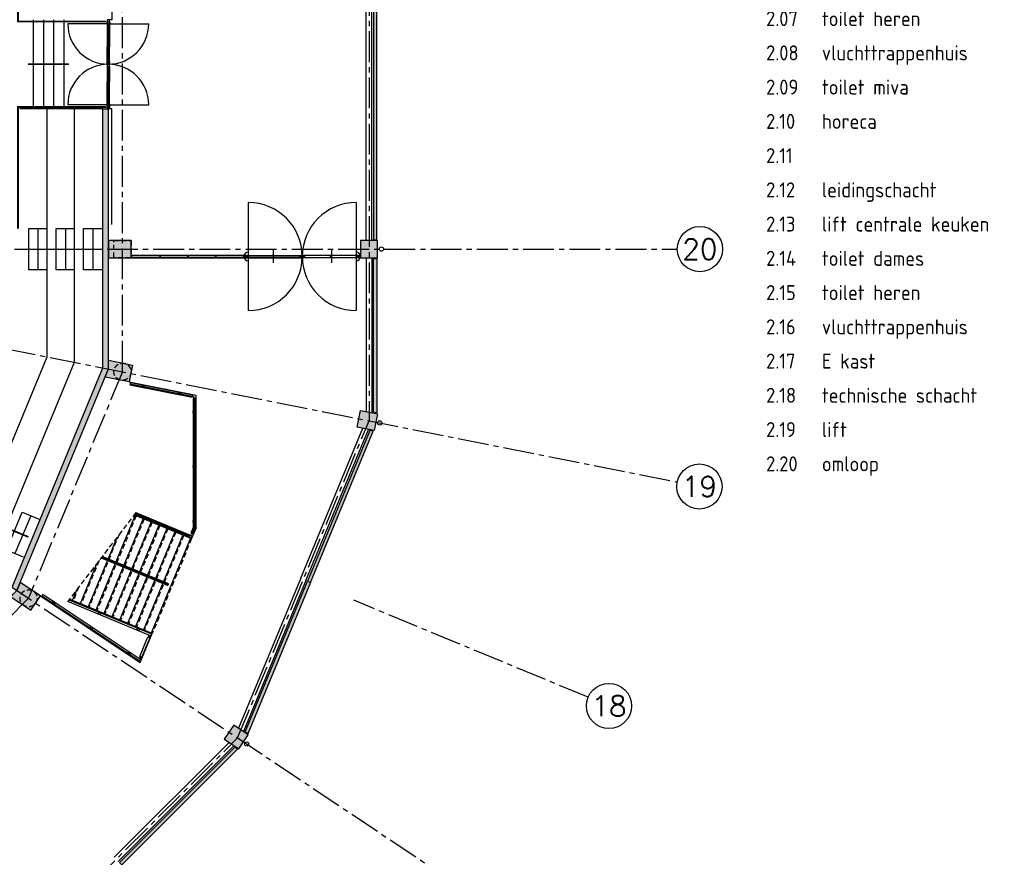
# Model space of a CAD drawing. Extents: x 2980 to 201049, y 2980 to 157420.
# Tile 70 of 78: x 172300 to 201049, y 28540 to 53000. Entities that reach past the tile are written whole.
import ezdxf
from ezdxf.enums import TextEntityAlignment as Align

# ---------------------------------------------------------------- set-up
doc = ezdxf.new("R2010")
doc.units = 0
doc.header["$LTSCALE"] = 1200
doc.linetypes.add('CENTER2', pattern=[1.125, 0.75, -0.125, 0.125, -0.125])
doc.linetypes.add('HIDDEN2', pattern=[0.1875, 0.125, -0.0625])
doc.layers.get('0').update_dxf_attribs({"linetype": 'CONTINUOUS'})
doc.layers.add('CIVIEL', color=8, linetype='CONTINUOUS')
doc.layers.add('STRAMIENLIJNEN', color=9, linetype='CENTER2')
doc.styles.add('5MM', font='romans', dxfattribs={"height": 1000})
doc.styles.add('ISO', font='iso.shx', dxfattribs={"width": 1.2})

# ---------------------------------------------------------------- blocks, each defined once
blk = doc.blocks.new('*X44')
at = {"color": 0}
for p, q in [((39905, 18381), (39918, 18393)), ((39905, 18388), (39910, 18393)), ((39906, 18374), (39925, 18393)), ((39906, 18368), (39928, 18390)), ((39910, 18364), (39928, 18382)), ((39913, 18361), (39928, 18375)), ((39920, 18360), (39928, 18368)), ((39927, 18360), (39928, 18361))]:
    blk.add_line(p, q, dxfattribs=at)
blk = doc.blocks.new('*X45')
at = {"color": 0}
for p, q in [((39933, 18373), (39953, 18393)), ((39933, 18380), (39946, 18393)), ((39933, 18387), (39939, 18393)), ((39933, 18366), (39956, 18389)), ((39934, 18360), (39956, 18382)), ((39941, 18360), (39955, 18374))]:
    blk.add_line(p, q, dxfattribs=at)

msp = doc.modelspace()

# ---------------------------------------------------------------- linework, layer by layer
at = {"layer": 'CIVIEL'}
for p, q in [((174993, 72000), (174993, 53000)), ((182416, 46550), (182416, 56850)), ((182584, 46550), (182584, 56850)), ((172691.44922, 53000), (172691.44922, 50400)), ((172991.44922, 53000), (172991.44922, 50400)), ((173291.44922, 53000), (173291.44922, 50400)), ((173591.44922, 53000), (173591.44922, 50400)), ((174855, 52995), (174855, 52950)), ((174855, 52995), (174855, 52995)), ((174855, 52995), (174855, 52995)), ((174918.5, 52995), (174855, 52995)), ((174855, 52950), (174855, 52950)), ((174855, 52950), (174918.5, 52950)), ((174855, 52950), (174855, 52950)), ((174855, 52932), (174855, 52932)), ((174918.5, 52932), (174855, 52932)), ((174855, 52932), (174855, 52860)), ((174855, 52932), (174855, 52932)), ((174882, 52950), (174882, 52932)), ((174886.75, 52950), (174886.75, 52932)), ((174891.5, 52950), (174891.5, 52932)), ((174993, 53000), (174893, 53000)), ((174918.5, 52950), (174918.5, 52995)), ((174918.5, 52950), (174918.5, 52950)), ((174918.5, 52950), (174918.5, 52950)), ((174918.5, 52932), (174918.5, 52932)), ((174918.5, 52932), (174918.5, 52932)), ((174918.5, 52882), (174918.5, 52932)), ((174886.75, 52882), (173704.75, 52882)), ((174855, 52860), (174861, 52860)), ((174855, 52860), (174855, 52209)), ((174861, 52882), (174918.5, 52882)), ((174861, 52860), (174861, 52882)), ((174861, 52860), (174867, 52858.94204)), ((174867, 52876), (174867, 52209)), ((174867, 52876), (174893, 52876)), ((174873, 52876), (174873, 52209)), ((174885, 52876), (174885, 52209)), ((174886.75, 52882), (176068.75, 52882)), ((174893, 52876), (174893, 52209)), ((174899, 52860), (174893, 52858.94204)), ((174899, 52882), (174899, 52860)), ((174899, 52860), (174918.5, 52860)), ((174918.5, 52860), (174918.5, 52882)), ((174918.5, 52860), (174918.5, 52209)), ((174855, 51781), (174855, 52209)), ((174867, 51765), (174867, 52209)), ((174873, 51765), (174873, 52209)), ((174885, 51765), (174885, 52209)), ((174893, 51765), (174893, 52209)), ((174918.5, 51781), (174918.5, 52209)), ((174855, 51781), (174861, 51781)), ((174855, 51709), (174855, 51781)), ((174861, 51781), (174867, 51782.05796)), ((174861, 51781), (174861, 51759)), ((174861, 51759), (174918.5, 51759)), ((174867, 51765), (174893, 51765)), ((174899, 51781), (174893, 51782.05796)), ((174899, 51781), (174918.5, 51781)), ((174899, 51759), (174899, 51781)), ((174918.5, 51781), (174918.5, 51759)), ((174918.5, 51759), (174918.5, 51709)), ((174855, 51709), (174855, 51709)), ((174918.5, 51709), (174855, 51709)), ((174855, 51709), (174855, 51709)), ((174855, 51691), (174855, 51691)), ((174918.5, 51691), (174855, 51691)), ((174855, 51691), (174855, 51619)), ((174855, 51691), (174855, 51691)), ((174855, 51619), (174855, 51191)), ((174855, 51619), (174861, 51619)), ((174861, 51641), (174918.5, 51641)), ((174861, 51619), (174861, 51641)), ((174861, 51619), (174867, 51617.94204)), ((174867, 51635), (174867, 51191)), ((174867, 51635), (174893, 51635)), ((174873, 51635), (174873, 51191)), ((174882, 51700), (174882, 51709)), ((174882, 51700), (174882, 51691)), ((174885, 51635), (174885, 51191)), ((174886.75, 51691), (174886.75, 51709)), ((174886.75, 51709), (174886.75, 51691)), ((174891.5, 51700), (174891.5, 51709)), ((174891.5, 51700), (174891.5, 51691)), ((174893, 51635), (174893, 51191)), ((174899, 51619), (174893, 51617.94204)), ((174899, 51641), (174899, 51619)), ((174899, 51619), (174918.5, 51619)), ((174918.5, 51709), (174918.5, 51709)), ((174918.5, 51709), (174918.5, 51709)), ((174918.5, 51691), (174918.5, 51691)), ((174918.5, 51691), (174918.5, 51691)), ((174918.5, 51641), (174918.5, 51691)), ((174918.5, 51619), (174918.5, 51641)), ((174918.5, 51619), (174918.5, 51191)), ((174855, 50540), (174855, 51191)), ((174867, 50524), (174867, 51191)), ((174873, 50524), (174873, 51191)), ((174885, 50524), (174885, 51191)), ((174893, 50524), (174893, 51191)), ((174918.5, 50540), (174918.5, 51191)), ((174730, 50400), (172300, 50400)), ((174886.75, 50518), (173704.75, 50518)), ((174730, 50400), (174893, 50400)), ((174855, 50540), (174861, 50540)), ((174855, 50468), (174855, 50540)), ((174855, 50468), (174855, 50468)), ((174918.5, 50468), (174855, 50468)), ((174855, 50468), (174855, 50468)), ((174855, 50450), (174855, 50450)), ((174855, 50405), (174855, 50450)), ((174855, 50450), (174918.5, 50450)), ((174855, 50450), (174855, 50450)), ((174855, 50405), (174855, 50405)), ((174855, 50405), (174855, 50405)), ((174918.5, 50405), (174855, 50405)), ((174861, 50540), (174867, 50541.05796)), ((174861, 50540), (174861, 50518)), ((174861, 50518), (174918.5, 50518)), ((174867, 50524), (174893, 50524)), ((174882, 50450), (174882, 50468)), ((174886.75, 50518), (176068.75, 50518)), ((174886.75, 50450), (174886.75, 50468)), ((174891.5, 50450), (174891.5, 50468)), ((174899, 50540), (174893, 50541.05796)), ((174993, 50400), (174893, 50400)), ((174899, 50540), (174918.5, 50540)), ((174899, 50518), (174899, 50540)), ((174918.5, 50540), (174918.5, 50518)), ((174918.5, 50518), (174918.5, 50468)), ((174918.5, 50468), (174918.5, 50468)), ((174918.5, 50468), (174918.5, 50468)), ((174918.5, 50450), (174918.5, 50405)), ((174918.5, 50450), (174918.5, 50450)), ((174918.5, 50450), (174918.5, 50450)), ((174993, 47023), (174993, 50400)), ((178971, 47663.5), (178971, 44505.5)), ((182129, 47663.5), (182129, 44505.5)), ((172566.66667, 46900), (173100, 46900)), ((172566.66667, 45700), (172566.66667, 46900)), ((172833.33333, 46900), (172833.33333, 45700)), ((173366.66667, 46900), (173900, 46900)), ((173366.66667, 45700), (173366.66667, 46900)), ((173633.33333, 46900), (173633.33333, 45700)), ((174166.66667, 46900), (174700, 46900)), ((174166.66667, 45700), (174166.66667, 46900)), ((174433.33333, 46900), (174433.33333, 45700)), ((172966.35263, 46300), (174614.35263, 46300)), ((178807.00993, 46117), (175592, 46117)), ((178919.4149, 46117), (180479.5851, 46117)), ((179699.5, 46267), (179699.5, 45900)), ((182180.5851, 46117), (180620.4149, 46117)), ((181400.5, 46267), (181400.5, 45900)), ((182416, 46050), (182416, 41559.01477)), ((182584, 46050), (182584, 41525.59749)), ((182630, 41536.44752), (182630, 46030)), ((182630, 46030), (182730, 46030)), ((182730, 46030), (182730, 41516.55629)), ((173100, 45700), (172566.66667, 45700)), ((173900, 45700), (173366.66667, 45700)), ((174700, 45700), (174166.66667, 45700)), ((175496.42374, 42425.60849), (177447.84286, 42037.44709)), ((175531.75334, 42398.18917), (175520.04793, 42339.34205)), ((175525.90063, 42368.76561), (177337.47464, 42008.42114)), ((177447.84286, 38157.96903), (177447.84286, 42037.44709)), ((177397.84286, 41934.86224), (177397.84286, 38182.83308)), ((182730, 41516.55629), (182630, 41536.44752)), ((180504.15834, 36688.52291), (182318.45484, 41068.62213)), ((180659.3701, 36624.2321), (182486.45484, 41035.20485)), ((175673.99416, 38526.88359), (175109.5361, 37164.16128)), ((175642.49755, 38539.92992), (177318.49973, 37845.70708)), ((177222.14896, 37939.73649), (175674.00936, 38580.99691)), ((172621.04002, 38516.705), (172161.8199, 37408.04956)), ((175904.96404, 38431.21274), (175340.50598, 37068.49043)), ((176135.93393, 38335.54188), (175571.47586, 36972.81957)), ((176366.90381, 38239.87102), (175802.44575, 36877.14871)), ((176597.87369, 38144.20016), (176033.41563, 36781.47785)), ((176828.84357, 38048.5293), (176264.38551, 36685.80699)), ((177059.81346, 37952.85845), (176495.35539, 36590.13614)), ((177447.84286, 38157.96903), (177318.49973, 37845.70708)), ((177392.13383, 38154.13182), (177320.14118, 37980.3262)), ((175134.66531, 37878.11006), (174878.56621, 37259.83214)), ((177290.78334, 37857.18759), (176142.73304, 35085.54899)), ((174546.64692, 37111.78958), (174064.0041, 35946.58671)), ((174859.43204, 37213.63817), (174294.97398, 35850.91585)), ((175090.40192, 37117.96731), (174525.94386, 35755.245)), ((174697.14324, 37307.92019), (176615.13144, 36513.46347)), ((175321.37181, 37022.29645), (174756.91374, 35659.57414)), ((175552.34169, 36926.62559), (174987.88363, 35563.90328)), ((175783.31157, 36830.95473), (175218.85351, 35468.23242)), ((176014.28146, 36735.28387), (175449.82339, 35372.56156)), ((176245.25134, 36639.61302), (175680.79328, 35276.89071)), ((176476.22122, 36543.94216), (175911.76316, 35181.21985)), ((180504.15834, 36688.52291), (178689.86184, 32308.4237)), ((180659.3701, 36624.2321), (178832.28536, 32213.25934)), ((173958.62854, 36345.4691), (173833.03421, 36042.25757)), ((172906.42313, 36172.79389), (175819.34964, 34226.43862)), ((176170.44943, 35074.06849), (173751.78893, 36075.91047)), ((175819.34964, 34226.43862), (176170.44943, 35074.06849)), ((176056.82158, 34969.59978), (176079.78259, 35025.03255)), ((176084.53797, 34958.11927), (176107.49897, 35013.55204)), ((175819.56257, 34396.80586), (175795.45976, 34338.61652)), ((175847.27896, 34385.32535), (175820.89253, 34321.62288)), ((175059.69392, 28540.30608), (178412.07672, 31892.68889)), ((175178.48786, 28421.51214), (178554.50024, 31797.52453))]:
    msp.add_line(p, q, dxfattribs=at)
at = {"layer": 'CIVIEL', "linetype": 'HIDDEN2'}
for p, q in [((175557.72, 46050.96), (175560.12, 46053.36)), ((175557.72, 46050.96), (175557.72, 46050)), ((175557.72, 46050.96), (175568.28, 46050.96)), ((175557.72, 46050), (175568.28, 46050)), ((175560.12, 46058.54537), (175563, 46059.20725)), ((175560.12, 46058.54537), (175565.88, 46058.54537)), ((175560.12, 46058.54537), (175560.12, 46053.36)), ((175560.12, 46053.36), (175565.88, 46053.36)), ((175561.56, 46052.79534), (175563, 46053.36)), ((175561.56, 46052.79534), (175561.56, 46050)), ((175565.88, 46058.54537), (175563, 46059.20725)), ((175564.44, 46052.79534), (175563, 46053.36)), ((175564.44, 46052.79534), (175564.44, 46050)), ((175565.88, 46058.54537), (175565.88, 46053.36)), ((175568.28, 46050.96), (175565.88, 46053.36)), ((175568.28, 46050.96), (175568.28, 46050)), ((176366.97, 46050.96), (176369.37, 46053.36)), ((176366.97, 46050.96), (176366.97, 46050)), ((176377.53, 46050.96), (176366.97, 46050.96)), ((176377.53, 46050), (176366.97, 46050)), ((176369.37, 46058.8435), (176369.37, 46053.36)), ((176375.13, 46056.27384), (176369.37, 46056.27384)), ((176375.13, 46053.36), (176369.37, 46053.36)), ((176370.81, 46052.79534), (176372.25, 46053.36)), ((176370.81, 46052.79534), (176370.81, 46050)), ((176373.69, 46052.79534), (176372.25, 46053.36)), ((176373.69, 46052.79534), (176373.69, 46050)), ((176375.13, 46059.1315), (176375.13, 46053.36)), ((176377.53, 46050.96), (176375.13, 46053.36)), ((176377.53, 46050.96), (176377.53, 46050)), ((176392.97, 46050.96), (176395.37, 46053.36)), ((176392.97, 46050.96), (176403.53, 46050.96)), ((176392.97, 46050.96), (176392.97, 46050)), ((176392.97, 46050), (176403.53, 46050)), ((176395.37, 46056.27384), (176398.25, 46056.93571)), ((176395.37, 46056.27384), (176401.13, 46056.27384)), ((176395.37, 46056.27384), (176395.37, 46053.36)), ((176395.37, 46053.36), (176401.13, 46053.36)), ((176396.81, 46052.79534), (176398.25, 46053.36)), ((176396.81, 46052.79534), (176396.81, 46050)), ((176401.13, 46056.27384), (176398.25, 46056.93571)), ((176399.69, 46052.79534), (176398.25, 46053.36)), ((176399.69, 46052.79534), (176399.69, 46050)), ((176401.13, 46056.27384), (176401.13, 46053.36)), ((176403.53, 46050.96), (176401.13, 46053.36)), ((176403.53, 46050.96), (176403.53, 46050)), ((177181.22, 46050.96), (177183.62, 46053.36)), ((177191.78, 46050.96), (177181.22, 46050.96)), ((177181.22, 46050.96), (177181.22, 46050)), ((177191.78, 46050), (177181.22, 46050)), ((177183.62, 46058.8435), (177183.62, 46053.36)), ((177189.38, 46056.27384), (177183.62, 46056.27384)), ((177189.38, 46053.36), (177183.62, 46053.36)), ((177185.06, 46052.79534), (177186.5, 46053.36)), ((177185.06, 46052.79534), (177185.06, 46050)), ((177187.94, 46052.79534), (177186.5, 46053.36)), ((177187.94, 46052.79534), (177187.94, 46050)), ((177189.38, 46059.1315), (177189.38, 46053.36)), ((177191.78, 46050.96), (177189.38, 46053.36)), ((177191.78, 46050.96), (177191.78, 46050)), ((177207.22, 46050.96), (177209.62, 46053.36)), ((177207.22, 46050.96), (177207.22, 46050)), ((177207.22, 46050.96), (177217.78, 46050.96)), ((177207.22, 46050), (177217.78, 46050)), ((177209.62, 46056.27384), (177212.5, 46056.93571)), ((177209.62, 46056.27384), (177215.38, 46056.27384)), ((177209.62, 46056.27384), (177209.62, 46053.36)), ((177209.62, 46053.36), (177215.38, 46053.36)), ((177211.06, 46052.79534), (177212.5, 46053.36)), ((177211.06, 46052.79534), (177211.06, 46050)), ((177215.38, 46056.27384), (177212.5, 46056.93571)), ((177213.94, 46052.79534), (177212.5, 46053.36)), ((177213.94, 46052.79534), (177213.94, 46050)), ((177215.38, 46056.27384), (177215.38, 46053.36)), ((177217.78, 46050.96), (177215.38, 46053.36)), ((177217.78, 46050.96), (177217.78, 46050)), ((177995.47, 46050.96), (177997.87, 46053.36)), ((177995.47, 46050.96), (177995.47, 46050)), ((178006.03, 46050.96), (177995.47, 46050.96)), ((178006.03, 46050), (177995.47, 46050)), ((177997.87, 46058.8435), (177997.87, 46053.36)), ((178003.63, 46056.27384), (177997.87, 46056.27384)), ((178003.63, 46053.36), (177997.87, 46053.36)), ((177999.31, 46052.79534), (178000.75, 46053.36)), ((177999.31, 46052.79534), (177999.31, 46050)), ((178002.19, 46052.79534), (178000.75, 46053.36)), ((178002.19, 46052.79534), (178002.19, 46050)), ((178003.63, 46059.1315), (178003.63, 46053.36)), ((178006.03, 46050.96), (178003.63, 46053.36)), ((178006.03, 46050.96), (178006.03, 46050)), ((178021.47, 46050.96), (178023.87, 46053.36)), ((178021.47, 46050.96), (178032.03, 46050.96)), ((178021.47, 46050.96), (178021.47, 46050)), ((178021.47, 46050), (178032.03, 46050)), ((178023.87, 46056.27384), (178026.75, 46056.93571)), ((178023.87, 46056.27384), (178029.63, 46056.27384)), ((178023.87, 46056.27384), (178023.87, 46053.36)), ((178023.87, 46053.36), (178029.63, 46053.36)), ((178025.31, 46052.79534), (178026.75, 46053.36)), ((178025.31, 46052.79534), (178025.31, 46050)), ((178029.63, 46056.27384), (178026.75, 46056.93571)), ((178028.19, 46052.79534), (178026.75, 46053.36)), ((178028.19, 46052.79534), (178028.19, 46050)), ((178029.63, 46056.27384), (178029.63, 46053.36)), ((178032.03, 46050.96), (178029.63, 46053.36)), ((178032.03, 46050.96), (178032.03, 46050)), ((178830.72993, 46050.96), (178833.12993, 46053.36)), ((178841.28993, 46050.96), (178830.72993, 46050.96)), ((178830.72993, 46050.96), (178830.72993, 46050)), ((178841.28993, 46050), (178830.72993, 46050)), ((178833.12993, 46058.54537), (178836.00993, 46059.20725)), ((178838.88993, 46058.54537), (178833.12993, 46058.54537)), ((178833.12993, 46058.54537), (178833.12993, 46053.36)), ((178838.88993, 46053.36), (178833.12993, 46053.36)), ((178834.56993, 46052.79534), (178836.00993, 46053.36)), ((178834.56993, 46052.79534), (178834.56993, 46050)), ((178838.88993, 46058.54537), (178836.00993, 46059.20725)), ((178837.44993, 46052.79534), (178836.00993, 46053.36)), ((178837.44993, 46052.79534), (178837.44993, 46050)), ((178838.88993, 46058.54537), (178838.88993, 46053.36)), ((178841.28993, 46050.96), (178838.88993, 46053.36)), ((178841.28993, 46050.96), (178841.28993, 46050)), ((178885.1349, 46050.96), (178887.5349, 46053.36)), ((178885.1349, 46050.96), (178885.1349, 46050)), ((178885.1349, 46050.96), (178895.6949, 46050.96)), ((178885.1349, 46050), (178895.6949, 46050)), ((178887.5349, 46075.40256), (178890.4149, 46076.06443)), ((178887.5349, 46075.40256), (178893.2949, 46075.40256)), ((178887.5349, 46075.40256), (178887.5349, 46053.36)), ((178887.5349, 46053.36), (178893.2949, 46053.36)), ((178888.9749, 46052.79534), (178890.4149, 46053.36)), ((178888.9749, 46052.79534), (178888.9749, 46050)), ((178893.2949, 46075.40256), (178890.4149, 46076.06443)), ((178891.8549, 46052.79534), (178890.4149, 46053.36)), ((178891.8549, 46052.79534), (178891.8549, 46050)), ((178893.2949, 46075.40256), (178893.2949, 46053.36)), ((178895.6949, 46050.96), (178893.2949, 46053.36)), ((178894.01235, 46098.11549), (178893.35047, 46095.23549)), ((178894.01235, 46092.35549), (178893.35047, 46095.23549)), ((178894.01235, 46098.11549), (178894.01235, 46092.35549)), ((178894.01235, 46098.11549), (178916.0549, 46098.11549)), ((178894.01235, 46092.35549), (178916.0549, 46092.35549)), ((178895.6949, 46050.96), (178895.6949, 46050)), ((178918.4549, 46100.51549), (178916.0549, 46098.11549)), ((178916.0549, 46098.11549), (178916.0549, 46092.35549)), ((178916.61956, 46096.67549), (178916.0549, 46095.23549)), ((178916.61956, 46093.79549), (178916.0549, 46095.23549)), ((178918.4549, 46089.95549), (178916.0549, 46092.35549)), ((178916.61956, 46096.67549), (178919.4149, 46096.67549)), ((178916.61956, 46093.79549), (178919.4149, 46093.79549)), ((178918.4549, 46100.51549), (178918.4549, 46089.95549)), ((178918.4549, 46100.51549), (178919.4149, 46100.51549)), ((178918.4549, 46089.95549), (178919.4149, 46089.95549)), ((178919.4149, 46100.51549), (178919.4149, 46089.95549)), ((179681.22, 46050.96), (179683.62, 46053.36)), ((179691.78, 46050.96), (179681.22, 46050.96)), ((179681.22, 46050.96), (179681.22, 46050)), ((179691.78, 46050), (179681.22, 46050)), ((179683.62, 46058.8435), (179683.62, 46053.36)), ((179689.38, 46056.27384), (179683.62, 46056.27384)), ((179689.38, 46053.36), (179683.62, 46053.36)), ((179685.06, 46052.79534), (179686.5, 46053.36)), ((179685.06, 46052.79534), (179685.06, 46050)), ((179687.94, 46052.79534), (179686.5, 46053.36)), ((179687.94, 46052.79534), (179687.94, 46050)), ((179689.38, 46059.1315), (179689.38, 46053.36)), ((179691.78, 46050.96), (179689.38, 46053.36)), ((179691.78, 46050.96), (179691.78, 46050)), ((179707.22, 46050.96), (179709.62, 46053.36)), ((179707.22, 46050.96), (179707.22, 46050)), ((179707.22, 46050.96), (179717.78, 46050.96)), ((179707.22, 46050), (179717.78, 46050)), ((179709.62, 46056.27384), (179712.5, 46056.93571)), ((179709.62, 46056.27384), (179715.38, 46056.27384)), ((179709.62, 46056.27384), (179709.62, 46053.36)), ((179709.62, 46053.36), (179715.38, 46053.36)), ((179711.06, 46052.79534), (179712.5, 46053.36)), ((179711.06, 46052.79534), (179711.06, 46050)), ((179715.38, 46056.27384), (179712.5, 46056.93571)), ((179713.94, 46052.79534), (179712.5, 46053.36)), ((179713.94, 46052.79534), (179713.94, 46050)), ((179715.38, 46056.27384), (179715.38, 46053.36)), ((179717.78, 46050.96), (179715.38, 46053.36)), ((179717.78, 46050.96), (179717.78, 46050)), ((180480.5451, 46100.51549), (180479.5851, 46100.51549)), ((180479.5851, 46100.51549), (180479.5851, 46089.95549)), ((180482.38044, 46096.67549), (180479.5851, 46096.67549)), ((180482.38044, 46093.79549), (180479.5851, 46093.79549)), ((180480.5451, 46089.95549), (180479.5851, 46089.95549)), ((180480.5451, 46100.51549), (180480.5451, 46089.95549)), ((180480.5451, 46100.51549), (180482.9451, 46098.11549)), ((180480.5451, 46089.95549), (180482.9451, 46092.35549)), ((180482.38044, 46096.67549), (180482.9451, 46095.23549)), ((180482.38044, 46093.79549), (180482.9451, 46095.23549)), ((180504.98765, 46098.11549), (180482.9451, 46098.11549)), ((180482.9451, 46098.11549), (180482.9451, 46092.35549)), ((180504.98765, 46092.35549), (180482.9451, 46092.35549)), ((180503.3051, 46050.96), (180505.7051, 46053.36)), ((180513.8651, 46050.96), (180503.3051, 46050.96)), ((180503.3051, 46050.96), (180503.3051, 46050)), ((180513.8651, 46050), (180503.3051, 46050)), ((180504.98765, 46098.11549), (180504.98765, 46092.35549)), ((180504.98765, 46098.11549), (180505.64953, 46095.23549)), ((180504.98765, 46092.35549), (180505.64953, 46095.23549)), ((180505.7051, 46075.40256), (180508.5851, 46076.06443)), ((180511.4651, 46075.40256), (180505.7051, 46075.40256)), ((180505.7051, 46075.40256), (180505.7051, 46053.36)), ((180511.4651, 46053.36), (180505.7051, 46053.36)), ((180507.1451, 46052.79534), (180508.5851, 46053.36)), ((180507.1451, 46052.79534), (180507.1451, 46050)), ((180511.4651, 46075.40256), (180508.5851, 46076.06443)), ((180510.0251, 46052.79534), (180508.5851, 46053.36)), ((180510.0251, 46052.79534), (180510.0251, 46050)), ((180511.4651, 46075.40256), (180511.4651, 46053.36)), ((180513.8651, 46050.96), (180511.4651, 46053.36)), ((180513.8651, 46050.96), (180513.8651, 46050)), ((180586.1349, 46050.96), (180588.5349, 46053.36)), ((180586.1349, 46050.96), (180586.1349, 46050)), ((180586.1349, 46050.96), (180596.6949, 46050.96)), ((180586.1349, 46050), (180596.6949, 46050)), ((180588.5349, 46075.40256), (180591.4149, 46076.06443)), ((180588.5349, 46075.40256), (180594.2949, 46075.40256)), ((180588.5349, 46075.40256), (180588.5349, 46053.36)), ((180588.5349, 46053.36), (180594.2949, 46053.36)), ((180589.9749, 46052.79534), (180591.4149, 46053.36)), ((180589.9749, 46052.79534), (180589.9749, 46050)), ((180594.2949, 46075.40256), (180591.4149, 46076.06443)), ((180592.8549, 46052.79534), (180591.4149, 46053.36)), ((180592.8549, 46052.79534), (180592.8549, 46050)), ((180594.2949, 46075.40256), (180594.2949, 46053.36)), ((180596.6949, 46050.96), (180594.2949, 46053.36)), ((180595.01235, 46098.11549), (180594.35047, 46095.23549)), ((180595.01235, 46092.35549), (180594.35047, 46095.23549)), ((180595.01235, 46098.11549), (180595.01235, 46092.35549)), ((180595.01235, 46098.11549), (180617.0549, 46098.11549)), ((180595.01235, 46092.35549), (180617.0549, 46092.35549)), ((180596.6949, 46050.96), (180596.6949, 46050)), ((180619.4549, 46100.51549), (180617.0549, 46098.11549)), ((180617.0549, 46098.11549), (180617.0549, 46092.35549)), ((180617.61956, 46096.67549), (180617.0549, 46095.23549)), ((180617.61956, 46093.79549), (180617.0549, 46095.23549)), ((180619.4549, 46089.95549), (180617.0549, 46092.35549)), ((180617.61956, 46096.67549), (180620.4149, 46096.67549)), ((180617.61956, 46093.79549), (180620.4149, 46093.79549)), ((180619.4549, 46100.51549), (180619.4549, 46089.95549)), ((180619.4549, 46100.51549), (180620.4149, 46100.51549)), ((180619.4549, 46089.95549), (180620.4149, 46089.95549)), ((180620.4149, 46100.51549), (180620.4149, 46089.95549)), ((181382.22, 46050.96), (181384.62, 46053.36)), ((181392.78, 46050.96), (181382.22, 46050.96)), ((181382.22, 46050.96), (181382.22, 46050)), ((181392.78, 46050), (181382.22, 46050)), ((181384.62, 46056.27384), (181387.5, 46056.93571)), ((181390.38, 46056.27384), (181384.62, 46056.27384)), ((181384.62, 46056.27384), (181384.62, 46053.36)), ((181390.38, 46053.36), (181384.62, 46053.36)), ((181386.06, 46052.79534), (181387.5, 46053.36)), ((181386.06, 46052.79534), (181386.06, 46050)), ((181390.38, 46056.27384), (181387.5, 46056.93571)), ((181388.94, 46052.79534), (181387.5, 46053.36)), ((181388.94, 46052.79534), (181388.94, 46050)), ((181390.38, 46056.27384), (181390.38, 46053.36)), ((181392.78, 46050.96), (181390.38, 46053.36)), ((181392.78, 46050.96), (181392.78, 46050)), ((181408.22, 46050.96), (181410.62, 46053.36)), ((181408.22, 46050.96), (181408.22, 46050)), ((181408.22, 46050.96), (181418.78, 46050.96)), ((181408.22, 46050), (181418.78, 46050)), ((181410.62, 46059.1315), (181410.62, 46053.36)), ((181410.62, 46056.27384), (181416.38, 46056.27384)), ((181410.62, 46053.36), (181416.38, 46053.36)), ((181412.06, 46052.79534), (181413.5, 46053.36)), ((181412.06, 46052.79534), (181412.06, 46050)), ((181414.94, 46052.79534), (181413.5, 46053.36)), ((181414.94, 46052.79534), (181414.94, 46050)), ((181416.38, 46058.8435), (181416.38, 46053.36)), ((181418.78, 46050.96), (181416.38, 46053.36)), ((181418.78, 46050.96), (181418.78, 46050)), ((182181.5451, 46100.51549), (182180.5851, 46100.51549)), ((182180.5851, 46100.51549), (182180.5851, 46089.95549)), ((182183.38044, 46096.67549), (182180.5851, 46096.67549)), ((182183.38044, 46093.79549), (182180.5851, 46093.79549)), ((182181.5451, 46089.95549), (182180.5851, 46089.95549)), ((182181.5451, 46100.51549), (182181.5451, 46089.95549)), ((182181.5451, 46100.51549), (182183.9451, 46098.11549)), ((182181.5451, 46089.95549), (182183.9451, 46092.35549)), ((182183.38044, 46096.67549), (182183.9451, 46095.23549)), ((182183.38044, 46093.79549), (182183.9451, 46095.23549)), ((182205.98765, 46098.11549), (182183.9451, 46098.11549)), ((182183.9451, 46098.11549), (182183.9451, 46092.35549)), ((182205.98765, 46092.35549), (182183.9451, 46092.35549)), ((182204.3051, 46050.96), (182206.7051, 46053.36)), ((182214.8651, 46050.96), (182204.3051, 46050.96)), ((182204.3051, 46050.96), (182204.3051, 46050)), ((182214.8651, 46050), (182204.3051, 46050)), ((182205.98765, 46098.11549), (182205.98765, 46092.35549)), ((182205.98765, 46098.11549), (182206.64953, 46095.23549)), ((182205.98765, 46092.35549), (182206.64953, 46095.23549)), ((182206.7051, 46075.40256), (182209.5851, 46076.06443)), ((182212.4651, 46075.40256), (182206.7051, 46075.40256)), ((182206.7051, 46075.40256), (182206.7051, 46053.36)), ((182212.4651, 46053.36), (182206.7051, 46053.36)), ((182208.1451, 46052.79534), (182209.5851, 46053.36)), ((182208.1451, 46052.79534), (182208.1451, 46050)), ((182212.4651, 46075.40256), (182209.5851, 46076.06443)), ((182211.0251, 46052.79534), (182209.5851, 46053.36)), ((182211.0251, 46052.79534), (182211.0251, 46050)), ((182212.4651, 46075.40256), (182212.4651, 46053.36)), ((182214.8651, 46050.96), (182212.4651, 46053.36)), ((182214.8651, 46050.96), (182214.8651, 46050)), ((175692.91645, 38605.6371), (173701.37003, 36010.20328)), ((175701.71054, 38515.40309), (174553.66025, 35743.76449)), ((175932.68043, 38419.73223), (174784.63013, 35648.09364)), ((176163.65031, 38324.06138), (175015.60001, 35552.42278)), ((175205.22752, 37970.06852), (174322.69036, 35839.43535)), ((176394.62019, 38228.39052), (175246.5699, 35456.75192)), ((176625.59008, 38132.71966), (175477.53978, 35361.08106)), ((176856.55996, 38037.0488), (175708.50966, 35265.4102)), ((177087.52984, 37941.37794), (175939.47955, 35169.73935)), ((177318.49973, 37845.70708), (176170.44943, 35074.06849)), ((174617.20913, 37203.74803), (174091.72048, 35935.10621)), ((174029.19074, 36437.42755), (173860.7506, 36030.77707))]:
    msp.add_line(p, q, dxfattribs=at)
at = {"layer": 'CIVIEL'}
for points in [[(182730, 56830), (182630, 56830), (182630, 46570), (182730, 46570)], [(175550, 46550), (174893, 46550), (174893, 46050), (175550, 46050)], [(182750, 46550), (182250, 46550), (182250, 46050), (182750, 46050)], [(176380.25, 46052), (175555, 46052), (175555, 46050), (176380.25, 46050)], [(177194.5, 46052), (176390.25, 46052), (176390.25, 46050), (177194.5, 46050)], [(178008.75, 46052), (177204.5, 46052), (177204.5, 46050), (178008.75, 46050)], [(178844.00993, 46052), (178018.75993, 46052), (178018.75993, 46050), (178844.00993, 46050)], [(178913.9149, 46082), (178849, 46082), (178849, 46087), (178913.9149, 46087)], [(178912.9149, 46083), (178850, 46083), (178850, 46086), (178912.9149, 46086)], [(178911.9149, 46084), (178851, 46084), (178851, 46085), (178911.9149, 46085)], [(178881.21515, 46110.22249), (178881.21515, 46087), (178913.9149, 46087), (178913.9149, 46101.45313), (178906.78944, 46108.94377)], [(178881.21515, 46058.77751), (178881.21515, 46082), (178913.9149, 46082), (178913.9149, 46067.54687), (178906.78944, 46060.05623)], [(179694.5, 46052), (178882.4149, 46052), (178882.4149, 46050), (179694.5, 46050)], [(179704.5, 46050), (180516.5851, 46050), (180516.5851, 46052), (179704.5, 46052)], [(180517.78485, 46110.22249), (180517.78485, 46087), (180485.0851, 46087), (180485.0851, 46101.45313), (180492.21056, 46108.94377)], [(180485.0851, 46082), (180550, 46082), (180550, 46087), (180485.0851, 46087)], [(180517.78485, 46058.77751), (180517.78485, 46082), (180485.0851, 46082), (180485.0851, 46067.54687), (180492.21056, 46060.05623)], [(180486.0851, 46083), (180549, 46083), (180549, 46086), (180486.0851, 46086)], [(180487.0851, 46084), (180548, 46084), (180548, 46085), (180487.0851, 46085)], [(180614.9149, 46082), (180550, 46082), (180550, 46087), (180614.9149, 46087)], [(180613.9149, 46083), (180551, 46083), (180551, 46086), (180613.9149, 46086)], [(180612.9149, 46084), (180552, 46084), (180552, 46085), (180612.9149, 46085)], [(180582.21515, 46110.22249), (180582.21515, 46087), (180614.9149, 46087), (180614.9149, 46101.45313), (180607.78944, 46108.94377)], [(180582.21515, 46058.77751), (180582.21515, 46082), (180614.9149, 46082), (180614.9149, 46067.54687), (180607.78944, 46060.05623)], [(181395.5, 46050), (180583.4149, 46050), (180583.4149, 46052), (181395.5, 46052)], [(181405.5, 46052), (182217.5851, 46052), (182217.5851, 46050), (181405.5, 46050)], [(182218.78485, 46110.22249), (182218.78485, 46087), (182186.0851, 46087), (182186.0851, 46101.45313), (182193.21056, 46108.94377)], [(182186.0851, 46082), (182251, 46082), (182251, 46087), (182186.0851, 46087)], [(182218.78485, 46058.77751), (182218.78485, 46082), (182186.0851, 46082), (182186.0851, 46067.54687), (182193.21056, 46060.05623)], [(182187.0851, 46083), (182250, 46083), (182250, 46086), (182187.0851, 46086)], [(182188.0851, 46084), (182249, 46084), (182249, 46085), (182188.0851, 46085)], [(175496.42374, 42425.60849), (174795.45484, 42565.03987), (174893, 42800.53472), (174893, 43055.43251), (175593.9689, 42916.00113)], [(177427.84286, 38161.94728), (177427.84286, 41941.79279), (177367.84286, 41941.79279), (177367.84286, 38173.88202), (177298.16504, 38005.66489), (177353.59782, 37982.70389)], [(182152.45484, 41101.64158), (182250, 41592.03422), (182750, 41492.57804), (182652.45484, 41002.1854)], [(182624.80117, 40987.68606), (182524.80117, 41007.57729), (180701.86856, 36606.62866), (180794.25651, 36568.36031)], [(172906.42313, 36172.79389), (172312.17039, 36569.86088), (172214.62523, 36334.36603), (172034.38528, 36154.12607), (172628.63802, 35757.05909)], [(178963.71185, 32149.03457), (178878.93595, 32205.68002), (180701.86856, 36606.62866), (180794.25651, 36568.36031)], [(172984.12753, 36217.08865), (175833.60891, 34313.12607), (175800.2747, 34263.23789), (172950.79332, 36167.20048)], [(175861.13715, 34379.5851), (175805.70438, 34402.54611), (176042.96339, 34975.34003), (176098.39616, 34952.37902)], [(178549.13383, 32402.45514), (178271.34872, 31986.72034), (178695.22825, 31703.49309), (178973.01337, 32119.22789)], [(178664.13093, 31700.68004), (178579.35503, 31757.32549), (175211.01477, 28388.98523), (175281.72545, 28318.27455)]]:
    msp.add_lwpolyline(points, close=True, dxfattribs=at)
at = {"layer": 'CIVIEL', "const_width": 50}
for points in [[(174817, 52950), (172250, 52950), (172250, 56500)], [(174817, 50450), (172250, 50450), (172250, 46900)]]:
    msp.add_lwpolyline(points, dxfattribs=at)
at = {"layer": 'CIVIEL'}
for points, format in [([(172691.44922, 52300, 0, 14.64, 0), (172720.72922, 52300, 14.64, 50, 0), (172791.44922, 52300, 50, 85.36, 0), (172862.16922, 52300, 85.36, 100, 0), (172891.44922, 52300, 0, 0, 0), (173591.44922, 52300, 0, 0, 0)], "xyseb"), ([(172691.44922, 51100, 0, 14.64, 0), (172720.72922, 51100, 14.64, 50, 0), (172791.44922, 51100, 50, 85.36, 0), (172862.16922, 51100, 85.36, 100, 0), (172891.44922, 51100, 0, 0, 0), (173591.44922, 51100, 0, 0, 0)], "xyseb"), ([(177003.77077, 37164.27794, 0, 14.64, 0), (176976.71957, 37175.48291, 14.64, 50, 0), (176911.38281, 37202.54628, 50, 85.36, 0), (176846.04605, 37229.60965, 85.36, 100, 0), (176818.99486, 37240.81462, 0, 0, 0), (175169.82039, 37923.92506, 0, 0, 0)], "xyseb"), ([(174681.92304, 37288.08484), (176605.88964, 36491.15178, 1), (176624.37325, 36535.77516), (174712.36344, 37327.75555, 1)], "xyb"), ([(176429.74562, 35778.45864, 0, 14.64, 0), (176402.69443, 35789.66361, 14.64, 50, 0), (176337.35766, 35816.72698, 50, 85.36, 0), (176272.0209, 35843.79036, 85.36, 100, 0), (176244.96971, 35854.99533, 0, 0, 0), (174224.46608, 36691.91533, 0, 0, 0)], "xyseb")]:
    msp.add_lwpolyline(points, format=format, dxfattribs=at)
at = {"layer": 'CIVIEL', "const_width": 50, "flags": 128}
for points in [[(172541.44922, 51700), (173741.44922, 51700)], [(171036.11651, 38523.76649), (172558.66998, 37893.1042)]]:
    msp.add_lwpolyline(points, dxfattribs=at)
at = {"layer": 'CIVIEL'}
for points in [[(169568.30265, 36223.72837), (170694.59323, 37350.01894), (173100, 43157.1846), (173100, 50400)], [(170133.98808, 35658.04294), (171372.80048, 36896.85534), (173900, 42998.0547), (173900, 50400)], [(170720.88671, 35071.14431), (172076.4405, 36426.69811), (174730, 42832.95744), (174730, 50400)], [(170836.14511, 34955.88591), (172214.62523, 36334.36603), (174893, 42800.53472), (174893, 50400)], [(175520.04793, 42339.34205), (177338.4193, 41977.6455), (177350.12472, 42036.49261), (175531.75334, 42398.18917)], [(172408.18777, 37306.00065), (171915.45202, 37510.09848), (172374.67214, 38618.75392), (172867.40789, 38414.65609)], [(177330.63681, 37927.27112), (177307.6758, 37871.83834), (175655.10227, 38556.35671)], [(175692.91645, 38605.6371), (177330.63681, 37927.27112)], [(176144.31817, 35063.24457), (176121.35716, 35007.81179), (173701.37003, 36010.20328)], [(173739.1842, 36059.48367), (176144.31817, 35063.24457)]]:
    msp.add_lwpolyline(points, dxfattribs=at)
at = {"layer": 'CIVIEL', "linetype": 'HIDDEN2'}
for points in [[(175550, 46550), (175550, 46050), (175050, 46050), (175050, 46550)], [(175883.35058, 42328.25213), (175942.1977, 42316.54671), (175930.49228, 42257.69959), (175871.64516, 42269.40501)], [(175886.49336, 42323.54863), (175937.4942, 42313.40393), (175927.3495, 42262.4031), (175876.34866, 42272.54779)], [(176938.1949, 42118.43055), (176997.04202, 42106.72513), (176985.3366, 42047.87801), (176926.48948, 42059.58343)], [(176941.33768, 42113.72705), (176992.33852, 42103.58235), (176982.19382, 42052.58151), (176931.19299, 42062.72621)], [(177367.84286, 41581.79279), (177427.84286, 41581.79279), (177427.84286, 41521.79279), (177367.84286, 41521.79279)], [(177371.84286, 41577.79279), (177423.84286, 41577.79279), (177423.84286, 41525.79279), (177371.84286, 41525.79279)], [(177367.84286, 39979.35579), (177427.84286, 39979.35579), (177427.84286, 39919.35579), (177367.84286, 39919.35579)], [(177371.84286, 39975.35579), (177423.84286, 39975.35579), (177423.84286, 39923.35579), (177371.84286, 39923.35579)], [(175801.61618, 38560.6122), (175857.04896, 38537.65119), (175834.08795, 38482.21842), (175778.65518, 38505.17942)], [(175803.78097, 38555.38594), (175851.8227, 38535.48641), (175831.92317, 38487.44467), (175783.88143, 38507.34421)], [(177367.84286, 38376.91878), (177427.84286, 38376.91878), (177427.84286, 38316.91878), (177367.84286, 38316.91878)], [(177371.84286, 38372.91878), (177423.84286, 38372.91878), (177423.84286, 38320.91878), (177371.84286, 38320.91878)], [(176928.74921, 38093.73841), (176984.18199, 38070.7774), (176961.22098, 38015.34463), (176905.78821, 38038.30564)], [(176930.914, 38088.51216), (176978.95573, 38068.61262), (176959.0562, 38020.57088), (176911.01446, 38040.47042)], [(173283.4566, 36017.08337), (173333.34477, 35983.74915), (173300.01056, 35933.86098), (173250.12238, 35967.19519)], [(173284.56019, 36011.53521), (173327.79661, 35982.64556), (173298.90696, 35939.40914), (173255.67054, 35968.29879)], [(174615.29754, 35696.58565), (174670.73032, 35673.62464), (174647.76931, 35618.19187), (174592.33654, 35641.15287)], [(174617.46233, 35691.35939), (174665.50406, 35671.45986), (174645.60453, 35623.41812), (174597.56279, 35643.31766)], [(174383.92414, 35281.77447), (174433.81231, 35248.44025), (174400.4781, 35198.55208), (174350.58992, 35231.88629)], [(174385.02773, 35276.22631), (174428.26415, 35247.33665), (174399.3745, 35204.10023), (174356.13808, 35232.98989)], [(175742.43057, 35229.71186), (175797.86335, 35206.75085), (175774.90234, 35151.31808), (175719.46957, 35174.27909)], [(175744.59536, 35224.48561), (175792.63709, 35204.58607), (175772.73756, 35156.54433), (175724.69582, 35176.44387)], [(175484.39168, 34546.46556), (175534.27985, 34513.13135), (175500.94564, 34463.24317), (175451.05746, 34496.57739)], [(175485.49527, 34540.9174), (175528.73169, 34512.02775), (175499.84204, 34468.79133), (175456.60562, 34497.68098)]]:
    msp.add_lwpolyline(points, close=True, dxfattribs=at)
at = {"layer": 'CIVIEL'}
for points in [[(175550, 46117), (175592, 46117), (175592, 46114.2175, -0.3996556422), (175588.19975, 46110.22249), (175562.62547, 46108.94377, 0.3996556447), (175555.5, 46101.45313), (175555.5, 46067.54687, 0.3996556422), (175562.62547, 46060.05623), (175588.19975, 46058.77751, -0.3996556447), (175592, 46054.7825), (175592, 46052), (175550, 46052)], [(176406.25, 46117), (176364.25, 46117), (176364.25, 46114.2175, 0.3996556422), (176368.05025, 46110.22249), (176393.62453, 46108.94377, -0.3996556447), (176400.75, 46101.45313), (176400.75, 46067.54687, -0.3996556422), (176393.62453, 46060.05623), (176368.05025, 46058.77751, 0.3996556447), (176364.25, 46054.7825), (176364.25, 46052), (176406.25, 46052)], [(177220.5, 46117), (177178.5, 46117), (177178.5, 46114.2175, 0.3996556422), (177182.30025, 46110.22249), (177207.87453, 46108.94377, -0.3996556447), (177215, 46101.45313), (177215, 46067.54687, -0.3996556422), (177207.87453, 46060.05623), (177182.30025, 46058.77751, 0.3996556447), (177178.5, 46054.7825), (177178.5, 46052), (177220.5, 46052)], [(178034.75, 46117), (177992.75, 46117), (177992.75, 46114.2175, 0.3996556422), (177996.55025, 46110.22249), (178022.12453, 46108.94377, -0.3996556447), (178029.25, 46101.45313), (178029.25, 46067.54687, -0.3996556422), (178022.12453, 46060.05623), (177996.55025, 46058.77751, 0.3996556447), (177992.75, 46054.7825), (177992.75, 46052), (178034.75, 46052)], [(178849.00993, 46117), (178807.00993, 46117), (178807.00993, 46114.2175, 0.3996556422), (178810.81018, 46110.22249), (178836.38446, 46108.94377, -0.3996556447), (178843.50993, 46101.45313), (178843.50993, 46067.54687, -0.3996556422), (178836.38446, 46060.05623), (178810.81018, 46058.77751, 0.3996556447), (178807.00993, 46054.7825), (178807.00993, 46052), (178849.00993, 46052)], [(178919.4149, 46117), (178877.4149, 46117), (178877.4149, 46114.2175, 0.3996556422), (178881.21515, 46110.22249), (178906.78944, 46108.94377, -0.3996556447), (178913.9149, 46101.45313), (178913.9149, 46067.54687, -0.3996556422), (178906.78944, 46060.05623), (178881.21515, 46058.77751, 0.3996556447), (178877.4149, 46054.7825), (178877.4149, 46052), (178919.4149, 46052)], [(179720.5, 46117), (179678.5, 46117), (179678.5, 46114.2175, 0.3996556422), (179682.30025, 46110.22249), (179707.87453, 46108.94377, -0.3996556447), (179715, 46101.45313), (179715, 46067.54687, -0.3996556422), (179707.87453, 46060.05623), (179682.30025, 46058.77751, 0.3996556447), (179678.5, 46054.7825), (179678.5, 46052), (179720.5, 46052)], [(180479.5851, 46117), (180521.5851, 46117), (180521.5851, 46114.2175, -0.3996556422), (180517.78485, 46110.22249), (180492.21056, 46108.94377, 0.3996556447), (180485.0851, 46101.45313), (180485.0851, 46067.54687, 0.3996556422), (180492.21056, 46060.05623), (180517.78485, 46058.77751, -0.3996556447), (180521.5851, 46054.7825), (180521.5851, 46052), (180479.5851, 46052)], [(180620.4149, 46117), (180578.4149, 46117), (180578.4149, 46114.2175, 0.3996556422), (180582.21515, 46110.22249), (180607.78944, 46108.94377, -0.3996556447), (180614.9149, 46101.45313), (180614.9149, 46067.54687, -0.3996556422), (180607.78944, 46060.05623), (180582.21515, 46058.77751, 0.3996556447), (180578.4149, 46054.7825), (180578.4149, 46052), (180620.4149, 46052)], [(181379.5, 46117), (181421.5, 46117), (181421.5, 46114.2175, -0.3996556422), (181417.69975, 46110.22249), (181392.12547, 46108.94377, 0.3996556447), (181385, 46101.45313), (181385, 46067.54687, 0.3996556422), (181392.12547, 46060.05623), (181417.69975, 46058.77751, -0.3996556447), (181421.5, 46054.7825), (181421.5, 46052), (181379.5, 46052)], [(182180.5851, 46117), (182222.5851, 46117), (182222.5851, 46114.2175, -0.3996556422), (182218.78485, 46110.22249), (182193.21056, 46108.94377, 0.3996556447), (182186.0851, 46101.45313), (182186.0851, 46067.54687, 0.3996556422), (182193.21056, 46060.05623), (182218.78485, 46058.77751, -0.3996556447), (182222.5851, 46054.7825), (182222.5851, 46052), (182180.5851, 46052)]]:
    msp.add_lwpolyline(points, format="xyb", close=True, dxfattribs=at)
for centre, radius in [((182862.5, 46300), 62.5), ((178971, 46084.5), 10), ((182129, 46084.5), 10), ((182811.56576, 41225.43406), 62.5), ((178927.66114, 31848.85884), 62.5)]:
    msp.add_circle(centre, radius, dxfattribs=at)
at = {"layer": 'CIVIEL', "linetype": 'HIDDEN2'}
for centre, radius in [((175300, 42719.57739), 250), ((175460.28203, 36991.81776), 24.15), ((175460.28203, 36991.81776), 20.95), ((176615.13144, 36513.46347), 24.15), ((176615.13144, 36513.46347), 20.95), ((172559.66317, 36103.81905), 250)]:
    msp.add_circle(centre, radius, dxfattribs=at)
at = {"layer": 'CIVIEL'}
for centre, radius, start, end in [((174886.75, 52882), 59.2289, 0, 180), ((174886.75, 52882), 1182, 180, 0), ((174886.75, 50518), 1182, 0, 180), ((174886.75, 50518), 59.2289, 180, 0), ((178971, 46084.5), 1579, 270, 90), ((182129, 46084.5), 1579, 90, 270), ((178971, 46084.5), 122, 90, 270), ((182129, 46084.5), 122, 270, 90), ((177322.84286, 41934.86224), 75, 360, 78.75), ((177250.85021, 38009.02746), 75, 247.5, 337.5), ((177322.84286, 38182.83308), 75, 337.5, 0)]:
    msp.add_arc(centre, radius, start, end, dxfattribs=at)
for points in [[(182730, 56830), (182630, 56830), (182730, 46570), (182630, 46570)], [(174893, 50400), (174893, 42800.53472), (174730, 50400), (174730, 42832.95744)], [(175550, 46050), (174893, 46050), (175550, 46550), (174893, 46550)], [(182750, 46050), (182250, 46050), (182750, 46550), (182250, 46550)], [(182730, 41516.55629), (182630, 41536.44752), (182730, 46030), (182630, 46030)], [(175496.42374, 42425.60849), (175593.9689, 42916.00113), (174795.45484, 42565.03987), (174893, 42800.53472)], [(175593.9689, 42916.00113), (174893, 42800.53472), (174893, 43055.43251)], [(174893, 42800.53472), (174730, 42832.95744), (172214.62523, 36334.36603), (172076.4405, 36426.69811)], [(182652.45484, 41002.1854), (182750, 41492.57804), (182152.45484, 41101.64158), (182250, 41592.03422)], [(182624.80117, 40987.68606), (182524.80117, 41007.57729), (180794.25651, 36568.36031), (180701.86856, 36606.62866)], [(172906.42313, 36172.79389), (172628.63802, 35757.05909), (172312.17039, 36569.86088), (172214.62523, 36334.36603)], [(178963.71185, 32149.03457), (178878.93595, 32205.68002), (180794.25651, 36568.36031), (180701.86856, 36606.62866)], [(172628.63802, 35757.05909), (172214.62523, 36334.36603), (172034.38528, 36154.12607)], [(178973.01337, 32119.22789), (178695.22825, 31703.49309), (178549.13383, 32402.45514), (178271.34872, 31986.72034)], [(178664.13093, 31700.68004), (178579.35503, 31757.32549), (175281.72545, 28318.27455), (175211.01477, 28388.98523)]]:
    msp.add_solid(points, dxfattribs=at)
at = {"layer": 'STRAMIENLIJNEN'}
for p, q in [((182500, 126912.59166), (182500, 41287.40834)), ((175300, 42719.57739), (175300, 125480.42261)), ((157300, 46300), (186293.36002, 26927.25619)), ((157300, 46300), (191500, 46300)), ((157300, 46300), (191500, 39497.19704)), ((178663.52844, 32025.34667), (182500, 41287.40834)), ((167496.18095, 31040.33683), (172559.66317, 36103.81905)), ((167496.18095, 31040.33683), (172559.66317, 36103.81905)), ((167496.18095, 31040.33683), (172559.66317, 36103.81905)), ((188896.68001, 33212.22661), (182056.21024, 36045.64196)), ((171574.65333, 24936.47156), (178663.52844, 32025.34667))]:
    msp.add_line(p, q, dxfattribs=at)
for points in [[(17136.47156, 136174.65333), (24225.34667, 143263.52844), (33487.40834, 147100), (162312.59166, 147100), (171574.65333, 143263.52844), (178663.52844, 136174.65333), (182500, 126912.59166), (182500, 41287.40834)], [(175300, 42719.57739), (172559.66317, 36103.81905), (167496.18095, 31040.33683), (160880.42261, 28300)]]:
    msp.add_lwpolyline(points, dxfattribs=at)
at = {"layer": 'STRAMIENLIJNEN', "color": 2, "linetype": 'CONTINUOUS'}
for centre in [(192160, 46300), (192147.31829, 39368.43742), (189506.4405, 32959.65555)]:
    msp.add_circle(centre, 660, dxfattribs=at)

# ---------------------------------------------------------------- block references
at = {"layer": 'CIVIEL'}
for name, p, rotation in [('*X45', (197274.39749, 6154), 90.00000000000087), ('*X44', (197274.39749, 6154), 90.00000000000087), ('*X45', (198975.39749, 6154), 90.00000000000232), ('*X44', (198975.39749, 6154), 90.00000000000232)]:
    msp.add_blockref(name, p, dxfattribs=dict(at, rotation=rotation))
at = {"layer": 'CIVIEL', "xscale": -1}
for name, p, rotation in [('*X45', (162124.60251, 6154), 269.9999999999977), ('*X44', (162124.60251, 6154), 269.9999999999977), ('*X45', (163825.60251, 6154), 269.9999999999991), ('*X44', (163825.60251, 6154), 269.9999999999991)]:
    msp.add_blockref(name, p, dxfattribs=dict(at, rotation=rotation))

# ---------------------------------------------------------------- texts
at = {"layer": 'CIVIEL', "style": 'ISO'}
for s, p in [('2.07', (194092.96001, 52811.88066)), ('toilet heren', (195722.34542, 52811.88066)), ('2.08', (194092.96001, 51811.88066)), ('vluchttrappenhuis', (195722.34542, 51811.88066)), ('2.09', (194092.96001, 50811.88066)), ('toilet miva', (195722.34542, 50811.88066)), ('2.10', (194092.96001, 49811.88066)), ('horeca', (195722.34542, 49811.88066)), ('2.11', (194092.96001, 48811.88066)), ('2.12', (194092.96001, 47811.88066)), ('leidingschacht', (195722.34542, 47811.88066)), ('2.13', (194092.96001, 46811.88066)), ('lift centrale keuken', (195722.34542, 46811.88066)), ('toilet dames', (195722.34542, 45811.88066)), ('2.14', (194092.96001, 45811.88066)), ('2.15', (194092.96001, 44811.88066)), ('toilet heren', (195722.34542, 44811.88066)), ('vluchttrappenhuis', (195722.34542, 43811.88066)), ('2.16', (194092.96001, 43811.88066)), ('2.17', (194092.96001, 42811.88066)), ('E kast', (195722.34542, 42811.88066)), ('technische schacht', (195722.34542, 41811.88066)), ('2.18', (194092.96001, 41811.88066)), ('2.19', (194092.96001, 40811.88066)), ('lift', (195722.34542, 40811.88066)), ('2.20', (194092.96001, 39811.88066)), ('omloop', (195722.34542, 39811.88066))]:
    msp.add_text(s, height=437.5, rotation=360, dxfattribs=at).set_placement(p)
at = {"layer": 'STRAMIENLIJNEN', "color": 1, "linetype": 'CONTINUOUS', "style": '5MM'}
for s, p in [('20', (192160, 46300)), ('19', (192147.31829, 39368.43742)), ('18', (189506.4405, 32959.65555))]:
    msp.add_text(s, height=600, dxfattribs=at).set_placement(p, align=Align.MIDDLE)

doc.saveas('drawing.dxf')
